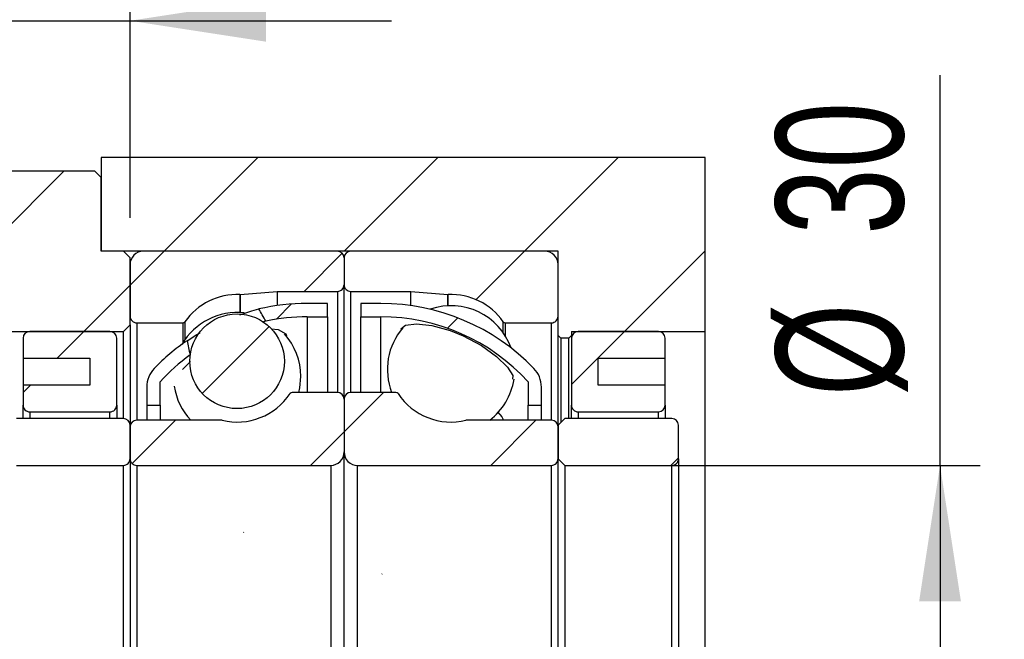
# Model space of a CAD drawing. Header units: millimetres. Extents: x 27 to 275, y 8 to 200.
# Tile 6 of 8: x 227 to 252, y 55 to 70. Entities that reach past the tile are written whole.
import ezdxf

# ---------------------------------------------------------------- set-up
doc = ezdxf.new("R2010")
doc.units = ezdxf.units.MM
doc.layers.add('圖層0', color=7, linetype='Continuous')
doc.styles.add('SLDTEXTSTYLE0', font='TXT', dxfattribs={"width": 0.7})
doc.dimstyles.new('SLDDIMSTYLE3', dxfattribs={"dimtxt": 3.389973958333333, "dimasz": 2.5, "dimexe": 0, "dimexo": 0.0625, "dimgap": 0.8474934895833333, "dimtad": 1, "dimlfac": 3, "dimrnd": 1e-09, "dimzin": 12, "dimdsep": 46, "dimtxsty": 'SLDTEXTSTYLE0', "dimsah": 1, "dimcen": 0.09, "dimadec": 0, "dimazin": 3, "dimtfac": 1, "dimtofl": 0, "dimtmove": 0, "dimatfit": 3, "dimfxl": 0, "dimfrac": 2, "dimtolj": 1, "dimtzin": 12, "dimarcsym": 0})
doc.dimstyles.new('SLDDIMSTYLE5', dxfattribs={"dimtxt": 3.389973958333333, "dimasz": 2.5, "dimexe": 0, "dimexo": 0.0625, "dimgap": 0.8474934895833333, "dimtad": 1, "dimlfac": 3, "dimrnd": 1e-09, "dimzin": 12, "dimdsep": 46, "dimtxsty": 'SLDTEXTSTYLE0', "dimsah": 1, "dimcen": 0.09, "dimadec": 0, "dimazin": 3, "dimtfac": 1, "dimtmove": 0, "dimatfit": 0, "dimfxl": 0, "dimfrac": 2, "dimtolj": 1, "dimtzin": 12, "dimarcsym": 0})
doc.dimstyles.new('SLDDIMSTYLE7', dxfattribs={"dimtxt": 3.389973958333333, "dimasz": 2.5, "dimexe": 0, "dimexo": 0.0625, "dimgap": 0.8474934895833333, "dimtad": 1, "dimlfac": 3, "dimrnd": 1e-09, "dimzin": 12, "dimdsep": 46, "dimtxsty": 'SLDTEXTSTYLE0', "dimsah": 1, "dimcen": 0.09, "dimadec": 0, "dimazin": 3, "dimtol": 1, "dimtp": 0.02, "dimtm": 0.02, "dimtfac": 1, "dimtmove": 0, "dimatfit": 0, "dimfxl": 0, "dimfrac": 2, "dimtolj": 1, "dimarcsym": 0})
pattern_1 = [(45, (0, 0), (-2.245064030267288, 2.245064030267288), [])]

# ---------------------------------------------------------------- blocks, each defined once
blk = doc.blocks.new('_D_15')
at = {"layer": '圖層0', "color": 7}
for p, q in [((220.2972730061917, 58.66205020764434), (220.2972730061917, 31.69615406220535)), ((240.6306063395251, 43.01205020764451), (240.6306063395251, 31.69615406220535)), ((220.2972730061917, 32.69615406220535), (240.6306063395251, 32.69615406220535))]:
    blk.add_line(p, q, dxfattribs=at)
for points in [[(220.2972730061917, 32.69615406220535), (223.6872469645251, 32.17461960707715), (223.6872469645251, 33.21768851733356)], [(240.6306063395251, 32.69615406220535), (237.2406323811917, 33.21768851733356), (237.2406323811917, 32.17461960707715)]]:
    blk.add_solid(points, dxfattribs=at)
at = {"layer": '圖層0', "color": 7, "char_height": 3.175, "attachment_point": 1, "style": 'SLDTEXTSTYLE0'}
for s, insert in [('(', (227.8238075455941, 36.78894419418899)), (')', (233.1272332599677, 36.78894419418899)), ('61', (229.1526038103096, 36.78894419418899))]:
    blk.add_mtext(s, dxfattribs=dict(at, insert=insert))
blk = doc.blocks.new('_D_16')
at = {"layer": '圖層0', "color": 7}
for p, q in [((226.9639396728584, 61.41205020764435), (226.9639396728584, 71.41792611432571)), ((229.9639396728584, 65.51205020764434), (229.9639396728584, 71.41792611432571)), ((226.9639396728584, 70.41792611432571), (220.4447589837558, 70.41792611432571)), ((226.9639396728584, 70.41792611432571), (229.9639396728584, 70.41792611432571)), ((229.9639396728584, 70.41792611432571), (236.483120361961, 70.41792611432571))]:
    blk.add_line(p, q, dxfattribs=at)
for points in [[(226.9639396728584, 70.41792611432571), (223.5739657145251, 70.93946056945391), (223.5739657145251, 69.8963916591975)], [(229.9639396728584, 70.41792611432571), (233.3539136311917, 69.8963916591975), (233.3539136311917, 70.93946056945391)]]:
    blk.add_solid(points, dxfattribs=at)
at = {"layer": '圖層0', "color": 7, "insert": (227.5101251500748, 74.51071624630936), "char_height": 3.175, "attachment_point": 1, "style": 'SLDTEXTSTYLE0'}
blk.add_mtext('9', dxfattribs=at)
blk = doc.blocks.new('_D_17')
at = {"layer": '圖層0', "color": 7}
for p, q in [((250.1476223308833, 59.34538354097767), (250.1476223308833, 69.06326649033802)), ((241.4639396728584, 59.34538354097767), (251.1476223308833, 59.34538354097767)), ((250.1476223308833, 59.34538354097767), (250.1476223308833, 49.34538354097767)), ((241.4639396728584, 49.34538354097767), (251.1476223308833, 49.34538354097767))]:
    blk.add_line(p, q, dxfattribs=at)
for points in [[(250.1476223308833, 59.34538354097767), (249.6260878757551, 55.95540958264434), (250.6691567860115, 55.95540958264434)], [(250.1476223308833, 49.34538354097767), (250.6691567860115, 52.73535749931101), (249.6260878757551, 52.73535749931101)]]:
    blk.add_solid(points, dxfattribs=at)
at = {"layer": '圖層0', "color": 7, "char_height": 3.175, "attachment_point": 1, "rotation": 90.00000000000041, "style": 'SLDTEXTSTYLE0'}
for s, insert in [('30', (246.054831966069, 65.08863645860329)), ('%%c', (246.054831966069, 61.06696998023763))]:
    blk.add_mtext(s, dxfattribs=dict(at, insert=insert))
blk = doc.blocks.new('_D_18')
at = {"layer": '圖層0', "color": 7}
for p, q in [((256.3259427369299, 54.34538354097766), (256.3259427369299, 60.86456423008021)), ((251.2068418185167, 54.34538354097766), (257.3259427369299, 54.34538354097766)), ((256.3259427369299, 54.34538354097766), (256.3259427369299, 37.34538354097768)), ((245.2972730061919, 37.34538354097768), (257.3259427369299, 37.34538354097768)), ((256.3259427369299, 37.34538354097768), (256.3259427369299, 30.82620285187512))]:
    blk.add_line(p, q, dxfattribs=at)
for points in [[(256.3259427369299, 54.34538354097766), (256.8474771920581, 57.73535749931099), (255.8044082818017, 57.73535749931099)], [(256.3259427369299, 37.34538354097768), (255.8044082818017, 33.95540958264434), (256.8474771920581, 33.95540958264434)]]:
    blk.add_solid(points, dxfattribs=at)
at = {"layer": '圖層0', "color": 7, "char_height": 3.175, "attachment_point": 1, "rotation": 90.00000000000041, "style": 'SLDTEXTSTYLE0'}
for s, insert in [('±0.02', (252.2331526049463, 43.74224158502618)), ('51', (252.2331526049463, 38.77542451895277))]:
    blk.add_mtext(s, dxfattribs=dict(at, insert=insert))

msp = doc.modelspace()

# ---------------------------------------------------------------- hatches: boundary and pattern name
at = {"layer": '圖層0', "linetype": 'Continuous', "lineweight": 18}
h = msp.add_hatch(dxfattribs=at)
h.set_pattern_fill('ANSI31', color=256, style=0)
h.set_pattern_definition(pattern_1)
h.paths.add_polyline_path([(240.6972730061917, 62.51205020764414), (240.8972730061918, 62.51205020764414), (240.9639396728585, 62.5787168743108), (240.9639396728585, 62.67871687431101), (244.2972730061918, 62.67871687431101), (244.2972730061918, 67.01205020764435), (229.2472730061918, 67.01205020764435), (229.2472730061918, 64.67871687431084), (240.6306063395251, 64.67871687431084), (240.6306063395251, 62.5787168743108)], flags=0)
h = msp.add_hatch(dxfattribs=at)
h.set_pattern_fill('ANSI31', color=256, style=0)
h.set_pattern_definition(pattern_1)
h.paths.add_polyline_path([(224.7472730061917, 66.67871687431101), (224.5806063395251, 66.51205020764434), (224.5806063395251, 62.84538354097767), (224.7472730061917, 62.67871687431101), (229.7972730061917, 62.67871687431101), (229.9639396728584, 62.84538354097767), (229.9639396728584, 64.51205020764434), (229.7972730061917, 64.67871687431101), (229.2472730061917, 64.67871687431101), (229.2472730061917, 66.51205020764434), (229.0806063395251, 66.67871687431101)], flags=0)
h = msp.add_hatch(dxfattribs=at)
h.set_pattern_fill('ANSI31', color=256, style=0)
h.set_pattern_definition(pattern_1)
edge = h.paths.add_edge_path(flags=0)
edge.add_line((235.2972730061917, 63.84538354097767), (235.2972730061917, 64.51205020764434))
edge.add_arc((235.1306063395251, 64.51205020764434), 0.1666666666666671, 0, 90)
edge.add_line((235.1306063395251, 64.67871687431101), (230.2972730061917, 64.67871687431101))
edge.add_arc((230.2972730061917, 64.34538354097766), 0.3333333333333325, 90, 180)
edge.add_line((229.9639396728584, 64.34538354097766), (229.9639396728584, 63.06205020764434))
edge.add_arc((230.1306063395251, 63.06205020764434), 0.1666666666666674, 180, 270.0000000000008)
edge.add_line((230.1306063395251, 62.89538354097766), (231.2764396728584, 62.89538354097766))
edge.add_arc((231.2764396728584, 62.96205020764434), 0.06666666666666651, 270.0000000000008, 324.9488632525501)
edge.add_arc((232.6306063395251, 62.01205020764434), 1.5875, 87.45248435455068, 144.9488632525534, ccw=False)
edge.add_arc((232.7041305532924, 63.66458206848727), 0.06666666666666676, 267.4524843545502, 275.0000000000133)
edge.add_line((232.7099409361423, 63.59816908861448), (233.6306063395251, 63.67871687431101))
edge.add_line((233.6306063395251, 63.67871687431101), (235.1306063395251, 63.67871687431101))
edge.add_arc((235.1306063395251, 63.84538354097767), 0.1666666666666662, 270.0000000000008, 360.0000000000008)
h = msp.add_hatch(dxfattribs=at)
h.set_pattern_fill('ANSI31', color=256, style=0)
h.set_pattern_definition(pattern_1)
edge = h.paths.add_edge_path(flags=0)
edge.add_line((240.2972730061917, 64.67871687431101), (235.4639396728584, 64.67871687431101))
edge.add_arc((235.4639396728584, 64.51205020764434), 0.1666666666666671, 90, 180)
edge.add_line((235.2972730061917, 64.51205020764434), (235.2972730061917, 63.84538354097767))
edge.add_arc((235.4639396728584, 63.84538354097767), 0.1666666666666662, 180, 270.0000000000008)
edge.add_line((235.4639396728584, 63.67871687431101), (236.9639396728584, 63.67871687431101))
edge.add_line((236.9639396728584, 63.67871687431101), (237.8846050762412, 63.59816908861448))
edge.add_arc((237.8904154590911, 63.66458206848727), 0.06666666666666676, 264.9999999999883, 272.547515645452)
edge.add_arc((237.9639396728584, 62.01205020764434), 1.5875, 35.051136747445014, 92.5475156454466, ccw=False)
edge.add_arc((239.3181063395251, 62.96205020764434), 0.06666666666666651, 215.0511367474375, 270.0000000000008)
edge.add_line((239.3181063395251, 62.89538354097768), (240.4639396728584, 62.89538354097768))
edge.add_arc((240.4639396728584, 63.06205020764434), 0.1666666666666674, 270.0000000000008, 360.0000000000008)
edge.add_line((240.6306063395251, 63.06205020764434), (240.6306063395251, 64.34538354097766))
edge.add_arc((240.2972730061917, 64.34538354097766), 0.3333333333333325, 0, 90)
h = msp.add_hatch(dxfattribs=at)
h.set_pattern_fill('ANSI31', color=256, style=0)
h.set_pattern_definition(pattern_1)
edge = h.paths.add_edge_path(flags=0)
edge.add_arc((234.3806063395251, 58.07897460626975), 4.966408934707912, 89.9999999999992, 102.02351142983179, ccw=False)
edge.add_line((234.3806063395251, 63.04538354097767), (234.8806063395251, 63.04538354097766))
edge.add_line((234.8806063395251, 63.04538354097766), (234.8806063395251, 63.378716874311))
edge.add_line((234.8806063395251, 63.378716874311), (234.3806063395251, 63.37871687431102))
edge.add_arc((234.3806063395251, 58.07897460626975), 5.299742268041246, 90, 103.1430444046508)
edge.add_ellipse((235.4970555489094, 54.34538354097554), major_axis=(-4.167930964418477, 11.03985226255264), ratio=0.1299388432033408, start_angle=318.2010293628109, end_angle=320.773309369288, ccw=False)
h = msp.add_hatch(dxfattribs=at)
h.set_pattern_fill('ANSI31', color=256, style=0)
h.set_pattern_definition(pattern_1)
edge = h.paths.add_edge_path(flags=0)
edge.add_line((235.7139396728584, 63.378716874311), (235.7139396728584, 63.04538354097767))
edge.add_line((235.7139396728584, 63.04538354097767), (236.2139396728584, 63.04538354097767))
edge.add_arc((236.2139396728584, 58.07897460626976), 4.966408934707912, 42.413763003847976, 89.9999999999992, ccw=False)
edge.add_line((239.8806063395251, 61.42871687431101), (239.8806063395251, 60.84538354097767))
edge.add_line((239.8806063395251, 60.84538354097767), (240.2139396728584, 60.84538354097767))
edge.add_line((240.2139396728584, 60.84538354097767), (240.2139396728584, 61.29678106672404))
edge.add_arc((239.5472730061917, 61.29678106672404), 0.6666666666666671, 0, 43.98971531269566)
edge.add_arc((236.2139396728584, 58.07897460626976), 5.299742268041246, 43.98971531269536, 90)
edge.add_line((236.2139396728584, 63.37871687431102), (235.7139396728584, 63.378716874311))
h = msp.add_hatch(dxfattribs=at)
h.set_pattern_fill('ANSI31', color=256, style=0)
h.set_pattern_definition(pattern_1)
edge = h.paths.add_edge_path(flags=0)
edge.add_arc((232.6306063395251, 61.93792191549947), 1.178565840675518, 0, 360)
h = msp.add_hatch(dxfattribs=at)
h.set_pattern_fill('ANSI31', color=256, style=0)
h.set_pattern_definition(pattern_1)
edge = h.paths.add_edge_path(flags=0)
edge.add_line((228.9639396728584, 62.01205020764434), (228.9639396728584, 61.34538354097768))
edge.add_line((228.9639396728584, 61.34538354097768), (227.2972730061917, 61.34538354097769))
edge.add_line((227.2972730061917, 61.34538354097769), (227.2972730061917, 60.84538354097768))
edge.add_arc((227.4639396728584, 60.84538354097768), 0.1666666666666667, 180, 270.0000000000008)
edge.add_line((227.4639396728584, 60.67871687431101), (229.4639396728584, 60.67871687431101))
edge.add_arc((229.4639396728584, 60.84538354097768), 0.1666666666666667, 270.0000000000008, 360.0000000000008)
edge.add_line((229.6306063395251, 60.84538354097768), (229.6306063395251, 62.51205020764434))
edge.add_arc((229.4639396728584, 62.51205020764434), 0.1666666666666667, 0, 90)
edge.add_line((229.4639396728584, 62.67871687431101), (227.4639396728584, 62.67871687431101))
edge.add_arc((227.4639396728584, 62.51205020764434), 0.1666666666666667, 90, 180)
edge.add_line((227.2972730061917, 62.51205020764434), (227.2972730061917, 62.01205020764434))
edge.add_line((227.2972730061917, 62.01205020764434), (228.9639396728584, 62.01205020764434))
h = msp.add_hatch(dxfattribs=at)
h.set_pattern_fill('ANSI31', color=256, style=0)
h.set_pattern_definition(pattern_1)
edge = h.paths.add_edge_path(flags=0)
edge.add_line((243.2972730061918, 60.84538354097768), (243.2972730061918, 61.34538354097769))
edge.add_line((243.2972730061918, 61.34538354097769), (241.6306063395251, 61.34538354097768))
edge.add_line((241.6306063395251, 61.34538354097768), (241.6306063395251, 62.01205020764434))
edge.add_line((241.6306063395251, 62.01205020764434), (243.2972730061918, 62.01205020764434))
edge.add_line((243.2972730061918, 62.01205020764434), (243.2972730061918, 62.51205020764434))
edge.add_arc((243.1306063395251, 62.51205020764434), 0.1666666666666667, 0, 90)
edge.add_line((243.1306063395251, 62.67871687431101), (241.1306063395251, 62.67871687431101))
edge.add_arc((241.1306063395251, 62.51205020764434), 0.1666666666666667, 90, 180)
edge.add_line((240.9639396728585, 62.51205020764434), (240.9639396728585, 60.84538354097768))
edge.add_arc((241.1306063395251, 60.84538354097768), 0.1666666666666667, 180, 270.0000000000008)
edge.add_line((241.1306063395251, 60.67871687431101), (243.1306063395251, 60.67871687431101))
edge.add_arc((243.1306063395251, 60.84538354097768), 0.1666666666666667, 270.0000000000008, 360.0000000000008)
h = msp.add_hatch(dxfattribs=at)
h.set_pattern_fill('ANSI31', color=256, style=0)
h.set_pattern_definition(pattern_1)
edge = h.paths.add_edge_path(flags=0)
edge.add_ellipse((235.4970555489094, 54.34538354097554), major_axis=(-4.167930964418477, 11.03985226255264), ratio=0.1299388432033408, start_angle=40.03564068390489, end_angle=42.66729961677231, ccw=False)
edge.add_arc((234.3806063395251, 58.07897460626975), 5.299742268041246, 124.4431226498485, 136.0102846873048)
edge.add_arc((231.0472730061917, 61.29678106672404), 0.6666666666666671, 136.010284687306, 180)
edge.add_line((230.3806063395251, 61.29678106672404), (230.3806063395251, 60.84538354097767))
edge.add_line((230.3806063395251, 60.84538354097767), (230.7139396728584, 60.84538354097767))
edge.add_line((230.7139396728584, 60.84538354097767), (230.7139396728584, 61.42871687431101))
edge.add_arc((234.3806063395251, 58.07897460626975), 4.966408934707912, 126.01821028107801, 137.5862369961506, ccw=False)
h = msp.add_hatch(dxfattribs=at)
h.set_pattern_fill('ANSI31', color=256, style=0)
h.set_pattern_definition(pattern_1)
edge = h.paths.add_edge_path(flags=0)
edge.add_line((229.9639396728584, 60.30371687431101), (229.9639396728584, 59.51205020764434))
edge.add_arc((230.1306063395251, 59.51205020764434), 0.1666666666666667, 180, 270.0000000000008)
edge.add_line((230.1306063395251, 59.34538354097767), (234.9639396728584, 59.34538354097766))
edge.add_arc((234.9639396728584, 59.67871687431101), 0.3333333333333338, 270.0000000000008, 360.0000000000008)
edge.add_line((235.2972730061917, 59.67871687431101), (235.2972730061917, 60.99538354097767))
edge.add_arc((235.1306063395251, 60.99538354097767), 0.1666666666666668, 0, 90)
edge.add_line((235.1306063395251, 61.16205020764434), (234.0075557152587, 61.16205020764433))
edge.add_arc((234.0075557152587, 61.09538354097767), 0.06666666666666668, 90, 146.3473863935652)
edge.add_arc((232.6306063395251, 62.01205020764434), 1.5875, 256.4809357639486, 326.3473863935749, ccw=False)
edge.add_arc((232.2439136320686, 60.403716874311), 0.0666666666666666, 76.48093576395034, 90)
edge.add_line((232.2439136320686, 60.47038354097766), (230.1306063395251, 60.47038354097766))
edge.add_arc((230.1306063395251, 60.30371687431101), 0.1666666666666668, 90, 180)
h = msp.add_hatch(dxfattribs=at)
h.set_pattern_fill('ANSI31', color=256, style=0)
h.set_pattern_definition(pattern_1)
edge = h.paths.add_edge_path(flags=0)
edge.add_line((235.6306063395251, 59.34538354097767), (240.4639396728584, 59.34538354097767))
edge.add_arc((240.4639396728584, 59.51205020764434), 0.1666666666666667, 270.0000000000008, 360.0000000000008)
edge.add_line((240.6306063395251, 59.51205020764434), (240.6306063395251, 60.30371687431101))
edge.add_arc((240.4639396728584, 60.30371687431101), 0.1666666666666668, 0, 90)
edge.add_line((240.4639396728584, 60.47038354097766), (238.3506323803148, 60.47038354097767))
edge.add_arc((238.3506323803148, 60.40371687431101), 0.0666666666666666, 90, 103.5190642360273)
edge.add_arc((237.9639396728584, 62.01205020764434), 1.5875, 213.6526136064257, 283.5190642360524, ccw=False)
edge.add_arc((236.5869902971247, 61.09538354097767), 0.06666666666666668, 33.65261360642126, 90)
edge.add_line((236.5869902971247, 61.16205020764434), (235.4639396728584, 61.16205020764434))
edge.add_arc((235.4639396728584, 60.99538354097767), 0.1666666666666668, 90, 180)
edge.add_line((235.2972730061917, 60.99538354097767), (235.2972730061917, 59.67871687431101))
edge.add_arc((235.6306063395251, 59.67871687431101), 0.3333333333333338, 180, 270.0000000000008)
h = msp.add_hatch(dxfattribs=at)
h.set_pattern_fill('ANSI31', color=256, style=0)
h.set_pattern_definition(pattern_1)
edge = h.paths.add_edge_path(flags=0)
edge.add_line((226.9639396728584, 59.51205020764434), (227.1306063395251, 59.34538354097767))
edge.add_line((227.1306063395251, 59.34538354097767), (229.7972730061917, 59.34538354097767))
edge.add_arc((229.7972730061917, 59.51205020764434), 0.1666666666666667, 270.0000000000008, 360.0000000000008)
edge.add_line((229.9639396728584, 59.51205020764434), (229.9639396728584, 60.34538354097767))
edge.add_arc((229.7972730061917, 60.34538354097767), 0.1666666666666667, 0, 90)
edge.add_line((229.7972730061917, 60.51205020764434), (227.1306063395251, 60.51205020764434))
edge.add_line((227.1306063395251, 60.51205020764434), (226.9639396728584, 60.34538354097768))
edge.add_line((226.9639396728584, 60.34538354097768), (226.9639396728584, 59.51205020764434))
h = msp.add_hatch(dxfattribs=at)
h.set_pattern_fill('ANSI31', color=256, style=0)
h.set_pattern_definition(pattern_1)
edge = h.paths.add_edge_path(flags=0)
edge.add_line((240.6306063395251, 59.51205020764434), (240.7972730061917, 59.34538354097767))
edge.add_line((240.7972730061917, 59.34538354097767), (243.4639396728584, 59.34538354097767))
edge.add_arc((243.4639396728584, 59.51205020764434), 0.1666666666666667, 270.0000000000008, 360.0000000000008)
edge.add_line((243.6306063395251, 59.51205020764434), (243.6306063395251, 60.34538354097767))
edge.add_arc((243.4639396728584, 60.34538354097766), 0.1666666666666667, 2.442665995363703e-12, 90)
edge.add_line((243.4639396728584, 60.51205020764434), (240.7972730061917, 60.51205020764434))
edge.add_line((240.7972730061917, 60.51205020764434), (240.6306063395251, 60.34538354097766))
edge.add_line((240.6306063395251, 60.34538354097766), (240.6306063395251, 59.51205020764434))

# ---------------------------------------------------------------- linework, layer by layer
at = {"color": 7, "linetype": 'Continuous', "lineweight": 25}
for p, q in [((229.2472721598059, 67.01204980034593), (229.2472721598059, 64.67871670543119)), ((244.2972736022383, 67.01204980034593), (229.2472721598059, 67.01204980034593)), ((244.2972736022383, 62.67871699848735), (244.2972736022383, 67.01204980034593)), ((224.7472729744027, 66.67871703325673), (229.0806051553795, 66.67871703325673)), ((229.0806051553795, 66.67871703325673), (229.2472721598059, 66.5120500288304)), ((229.2472721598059, 64.67871670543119), (229.2472721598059, 66.5120500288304)), ((240.630604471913, 64.67871670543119), (229.2472721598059, 64.67871670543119)), ((229.7972715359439, 64.67871670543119), (229.2472721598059, 64.67871670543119)), ((229.7972715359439, 64.67871670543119), (229.9639410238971, 64.51205032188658)), ((235.1306057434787, 64.67871670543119), (230.2972750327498, 64.67871670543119)), ((240.297275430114, 64.67871670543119), (235.4639397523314, 64.67871670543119)), ((240.630604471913, 62.57871716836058), (240.630604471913, 64.67871670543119)), ((229.9639410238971, 62.84538338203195), (229.9639410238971, 64.51205032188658)), ((229.9639410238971, 64.34538331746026), (229.9639410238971, 63.0620499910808)), ((235.2972752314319, 64.51205032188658), (235.2972752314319, 63.84538354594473)), ((240.630604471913, 63.0620499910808), (240.630604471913, 64.34538331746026)), ((235.297275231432, 60.99538373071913), (235.2972752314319, 63.84538354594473)), ((232.7099419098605, 63.59816893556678), (233.6306051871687, 63.67871716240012)), ((233.6306051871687, 63.67871716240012), (235.1306057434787, 63.67871716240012)), ((233.6306051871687, 63.67871716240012), (233.6306051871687, 63.32537958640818)), ((235.4639397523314, 63.67871716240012), (236.9639403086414, 63.67871716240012)), ((236.9639403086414, 63.67871716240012), (237.8846035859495, 63.59816893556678)), ((236.9639403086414, 63.32537958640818), (236.9639403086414, 63.67871716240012)), ((234.8806039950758, 63.37871705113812), (234.3806054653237, 63.37871705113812)), ((234.8806039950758, 63.0453836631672), (234.8806039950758, 63.37871705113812)), ((236.2139400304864, 63.37871705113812), (235.7139415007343, 63.37871705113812)), ((235.7139415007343, 63.37871705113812), (235.7139415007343, 63.0453836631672)), ((229.9639410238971, 62.84538338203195), (229.7972715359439, 62.67871699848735)), ((229.9639410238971, 62.84538338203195), (229.9639410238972, 60.34538328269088)), ((230.1306055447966, 62.89538360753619), (231.2764402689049, 62.89538360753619)), ((233.3460377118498, 62.93643133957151), (233.2522299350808, 62.91136882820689)), ((234.3806054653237, 63.0453836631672), (234.8806039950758, 63.0453836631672)), ((234.8806039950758, 63.0453836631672), (234.8806039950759, 61.16205011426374)), ((235.7139415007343, 63.0453836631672), (236.2139400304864, 63.0453836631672)), ((235.7139415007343, 61.16205011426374), (235.7139415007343, 63.0453836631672)), ((239.3181052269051, 62.89538360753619), (240.4639399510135, 62.89538360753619)), ((224.7472729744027, 62.67871699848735), (229.7972715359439, 62.67871699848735)), ((229.4639375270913, 62.67871699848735), (227.4639384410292, 62.67871699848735)), ((229.797271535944, 60.51205028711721), (229.7972715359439, 62.67871699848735)), ((240.6972722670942, 62.51204999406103), (240.630604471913, 62.57871716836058)), ((240.630604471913, 60.34538328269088), (240.630604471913, 62.57871716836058)), ((240.9639384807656, 62.57871716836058), (240.8972706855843, 62.51204999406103)), ((240.9639384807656, 62.67871699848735), (244.2972736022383, 62.67871699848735)), ((240.9639384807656, 62.67871699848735), (240.9639384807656, 62.57871716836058)), ((240.9639384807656, 62.57871716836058), (240.9639384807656, 62.51204999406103)), ((243.1306070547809, 62.67871699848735), (241.1306079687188, 62.67871699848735)), ((244.2972736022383, 46.012050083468), (244.2972736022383, 62.67871699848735)), ((227.2972739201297, 62.51204999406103), (227.2972739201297, 62.0120502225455)), ((229.6306070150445, 60.84538367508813), (229.6306070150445, 62.51204999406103)), ((240.8972706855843, 62.51204999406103), (240.6972722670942, 62.51204999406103)), ((240.6972722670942, 62.51204999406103), (240.6972722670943, 60.41205045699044)), ((240.8972706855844, 60.51205028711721), (240.8972706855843, 62.51204999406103)), ((240.9639384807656, 62.51204999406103), (240.9639384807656, 60.84538367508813)), ((243.2972715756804, 62.0120502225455), (243.2972715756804, 62.51204999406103)), ((227.2972739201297, 62.0120502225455), (228.9639389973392, 62.0120502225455)), ((227.2972739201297, 62.0120502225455), (227.2972739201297, 61.34538344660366)), ((228.9639389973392, 62.0120502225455), (228.9639389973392, 61.34538344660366)), ((231.2688903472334, 61.73251188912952), (231.4692612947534, 61.93097548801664)), ((241.6306064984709, 62.0120502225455), (243.2972715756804, 62.0120502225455)), ((241.6306064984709, 61.34538344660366), (241.6306064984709, 62.0120502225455)), ((243.2972715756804, 61.34538344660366), (243.2972715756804, 62.0120502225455)), ((227.2972739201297, 61.34538344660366), (227.2972739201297, 60.84538367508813)), ((228.9639389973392, 61.34538344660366), (227.2972739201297, 61.34538344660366)), ((230.7139413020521, 60.84538367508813), (230.7139413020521, 61.42871694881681)), ((239.8806041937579, 61.42871694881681), (239.8806041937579, 60.84538367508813)), ((243.2972715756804, 61.34538344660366), (241.6306064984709, 61.34538344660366)), ((243.2972715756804, 60.84538367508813), (243.2972715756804, 61.34538344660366)), ((230.3806072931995, 61.29678082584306), (230.3806072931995, 60.84538367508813)), ((235.1306057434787, 61.16205011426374), (234.0075548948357, 61.16205011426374)), ((236.5869906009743, 61.16205011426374), (235.4639397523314, 61.16205011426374)), ((240.2139382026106, 60.84538367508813), (240.2139382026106, 61.29678082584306)), ((235.2972752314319, 60.99538373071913), (235.2972752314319, 59.67871712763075)), ((227.2972739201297, 60.51205028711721), (227.2972739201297, 60.84538367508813)), ((227.4639384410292, 60.67871667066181), (229.4639375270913, 60.67871667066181)), ((229.6306070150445, 60.84538367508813), (229.6306070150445, 60.51205028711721)), ((230.3806072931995, 60.84538367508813), (230.7139413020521, 60.84538367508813)), ((230.3806072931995, 60.84538367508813), (230.3806072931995, 60.47038353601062)), ((230.7139413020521, 60.84538367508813), (230.7139413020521, 60.47038353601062)), ((239.8806041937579, 60.84538367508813), (240.2139382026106, 60.84538367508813)), ((239.880604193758, 60.47038353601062), (239.8806041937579, 60.84538367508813)), ((240.2139382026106, 60.47038353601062), (240.2139382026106, 60.84538367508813)), ((240.9639384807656, 60.51205028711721), (240.9639384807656, 60.84538367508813)), ((241.1306079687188, 60.67871667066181), (243.1306070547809, 60.67871667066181)), ((243.2972715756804, 60.84538367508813), (243.2972715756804, 60.51205028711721)), ((229.7972715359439, 60.51205028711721), (227.1306069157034, 60.51205028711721)), ((232.2439130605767, 60.47038353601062), (230.1306055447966, 60.47038353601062)), ((240.4639399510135, 60.47038353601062), (238.3506324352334, 60.47038353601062)), ((240.630604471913, 60.34538328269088), (240.7972739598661, 60.51205028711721)), ((243.4639410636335, 60.51205028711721), (240.7972739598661, 60.51205028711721)), ((229.9639410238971, 59.51205012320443), (229.9639410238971, 60.34538328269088)), ((229.9639410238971, 60.30371715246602), (229.9639410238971, 59.51205012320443)), ((240.630604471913, 60.34538328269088), (240.630604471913, 59.51205012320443)), ((240.630604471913, 59.51205012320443), (240.630604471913, 60.30371715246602)), ((243.630605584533, 59.51205012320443), (243.630605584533, 60.34538328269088)), ((235.2972752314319, 49.0120499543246), (235.2972752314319, 59.67871712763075)), ((229.9639410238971, 59.51205012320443), (229.9639410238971, 49.17871695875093)), ((240.630604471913, 49.17871695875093), (240.630604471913, 59.51205012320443)), ((240.7972739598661, 59.34538342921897), (240.630604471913, 59.51205012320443)), ((243.630605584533, 59.51205012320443), (243.630605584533, 49.17871695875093)), ((227.1306069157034, 59.34538342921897), (229.7972715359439, 59.34538342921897)), ((229.7972715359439, 49.34538365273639), (229.7972715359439, 59.34538342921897)), ((230.1306055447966, 59.34538342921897), (234.9639412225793, 59.34538342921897)), ((230.1306055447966, 59.34538342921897), (230.1306055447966, 49.34538365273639)), ((234.9639412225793, 59.34538342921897), (234.9639412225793, 49.34538365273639)), ((235.6306042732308, 59.34538342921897), (240.4639399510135, 59.34538342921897)), ((235.6306042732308, 49.34538365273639), (235.6306042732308, 59.34538342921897)), ((240.4639399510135, 49.34538365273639), (240.4639399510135, 59.34538342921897)), ((240.7972739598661, 59.34538342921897), (243.4639410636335, 59.34538342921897)), ((240.7972739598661, 59.34538342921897), (240.7972739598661, 49.34538365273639)), ((243.4639410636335, 49.34538365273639), (243.4639410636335, 59.34538342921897))]:
    msp.add_line(p, q, dxfattribs=at)
at = {"color": 8, "linetype": 'Continuous', "lineweight": 25}
for p, q in [((232.7011651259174, 63.59798142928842), (232.7011651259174, 63.14843015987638)), ((232.7099419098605, 63.59816893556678), (232.7099419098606, 63.14801541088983)), ((235.1306057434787, 63.67871716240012), (235.1306057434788, 61.16205011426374)), ((235.4639397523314, 61.16205011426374), (235.4639397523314, 63.67871716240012)), ((237.8846035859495, 63.31911178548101), (237.8846035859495, 63.59816893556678)), ((237.8933803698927, 63.31952653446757), (237.8933803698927, 63.59798142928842)), ((230.1306055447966, 62.89538360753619), (230.1306055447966, 60.47038353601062)), ((231.2764402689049, 62.89538360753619), (231.276440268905, 62.3909848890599)), ((231.3310132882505, 62.92376286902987), (231.3310132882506, 62.47421159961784)), ((234.3806054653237, 63.0453836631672), (234.3806054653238, 61.16205011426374)), ((236.2139400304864, 61.16205011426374), (236.2139400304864, 63.0453836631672)), ((239.2635322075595, 62.64530859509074), (239.2635322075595, 62.92376286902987)), ((239.3181052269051, 62.56208126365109), (239.3181052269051, 62.89538360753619)), ((240.4639399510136, 60.47038353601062), (240.4639399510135, 62.89538360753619)), ((227.4639384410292, 60.67871667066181), (227.4639384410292, 60.51205028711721)), ((229.4639375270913, 60.51205028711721), (229.4639375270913, 60.67871667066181)), ((241.1306079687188, 60.67871667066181), (241.1306079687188, 60.51205028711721)), ((243.1306070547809, 60.51205028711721), (243.1306070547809, 60.67871667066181))]:
    msp.add_line(p, q, dxfattribs=at)
at = {"color": 7, "linetype": 'Continuous', "lineweight": 25, "flags": 128}
for points in [[(232.7011651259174, 63.09654990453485), (232.9995857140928, 63.19473117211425), (233.175533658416, 63.23989224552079)], [(236.715388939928, 62.74220091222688), (236.8292189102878, 62.83613783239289), (237.099789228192, 62.87061849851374), (237.4880091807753, 62.82714125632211), (237.9448390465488, 62.70117553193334), (238.2667239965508, 62.57204827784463)], [(231.3831375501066, 62.44960854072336), (231.631281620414, 62.60774338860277), (231.7103720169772, 62.64996272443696)], [(233.4791895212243, 62.74275722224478), (233.6549934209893, 62.72773250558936), (233.8495926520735, 62.62205843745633), (233.8603711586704, 62.56839500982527)], [(238.2667239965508, 62.57204827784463), (238.7188003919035, 62.33130573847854), (239.0985813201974, 62.05966191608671), (239.3705175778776, 61.79424491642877), (239.5050154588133, 61.58017607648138), (239.4954340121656, 61.49149119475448)], [(234.1667688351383, 61.16205011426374), (234.1925925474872, 61.27903975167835), (234.2181083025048, 61.56249895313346)], [(239.1162540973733, 60.67868376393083), (239.2315592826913, 60.55093859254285), (239.2740474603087, 60.47038353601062)]]:
    msp.add_lwpolyline(points, dxfattribs=at)
at = {"color": 7, "linetype": 'Continuous', "lineweight": 25}
msp.add_circle((232.6306063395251, 61.93792191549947), 1.178565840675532, dxfattribs=at)
for centre, radius, start, end in [((230.2972730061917, 64.34538354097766), 0.3333333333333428, 90, 180), ((235.1306063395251, 64.51205020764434), 0.1666666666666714, 3.028905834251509e-10, 90), ((235.4639396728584, 64.51205020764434), 0.1666666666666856, 90, 179.9999999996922), ((240.2972730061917, 64.34538354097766), 0.3333333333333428, 1.221332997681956e-12, 90), ((235.1306063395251, 63.84538354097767), 0.1666666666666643, 270.0000000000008, 2.44266599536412e-12), ((235.4639396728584, 63.84538354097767), 0.1666666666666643, 180, 270.0000000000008), ((232.6306063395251, 62.01205020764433), 1.587500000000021, 87.45248435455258, 144.9488632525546), ((232.7041305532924, 63.66458206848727), 0.06666666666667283, 267.4524843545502, 275.0000000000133), ((237.8904154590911, 63.66458206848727), 0.06666666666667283, 265.0000000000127, 272.5475156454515), ((237.9639396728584, 62.01205020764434), 1.587499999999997, 35.05113674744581, 92.54751564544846), ((234.3806063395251, 58.07897460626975), 5.299742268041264, 90, 103.1430444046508), ((236.2139396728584, 58.07897460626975), 5.299742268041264, 43.98971531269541, 90), ((237.9639396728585, 61.73359560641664), 1.587499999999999, 19.73706268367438, 109.0884667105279), ((230.1306063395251, 63.06205020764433), 0.1666666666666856, 179.9999999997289, 270.0000000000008), ((232.6306063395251, 61.56249876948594), 1.587500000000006, 83.64321507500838, 149.7656904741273), ((240.4639396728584, 63.06205020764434), 0.1666666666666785, 270.0000000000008, 3.419732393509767e-10), ((231.2764396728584, 62.96205020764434), 0.06666666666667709, 270.0000000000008, 324.9488632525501), ((234.3806063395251, 58.07897460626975), 4.966408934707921, 90, 102.0235114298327), ((236.2139396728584, 58.07897460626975), 4.966408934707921, 42.4137630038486, 90), ((239.3181063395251, 62.96205020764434), 0.06666666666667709, 215.0511367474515, 270.0000000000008), ((227.4639396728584, 62.51205020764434), 0.1666666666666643, 90, 179.9999999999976), ((229.4639396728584, 62.51205020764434), 0.1666666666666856, 0, 90), ((232.6306063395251, 61.56249876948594), 1.587500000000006, 0, 41.68479919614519), ((237.9639396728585, 61.73359560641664), 1.587500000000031, 139.248193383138, 201.1019523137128), ((241.1306063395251, 62.51205020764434), 0.1666666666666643, 90, 179.9999999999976), ((243.1306063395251, 62.51205020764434), 0.1666666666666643, 0, 90), ((234.3806063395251, 58.07897460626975), 5.299742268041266, 124.4431226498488, 136.010284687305), ((234.3806063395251, 58.07897460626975), 4.966408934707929, 126.0182102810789, 137.5862369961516), ((231.0472730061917, 61.29678106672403), 0.6666666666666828, 136.0102846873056, 179.999999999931), ((239.5472730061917, 61.29678106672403), 0.6666666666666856, 8.427197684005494e-11, 43.98971531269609), ((237.9639396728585, 61.73359560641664), 1.587499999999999, 307.2762943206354, 351.1113746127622), ((232.6306063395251, 61.56249876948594), 1.587500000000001, 188.9329363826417, 223.467783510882), ((232.6306063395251, 62.01205020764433), 1.587499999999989, 256.4809357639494, 326.3473863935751), ((234.0075557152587, 61.09538354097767), 0.06666666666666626, 90, 146.3473863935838), ((235.1306063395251, 60.99538354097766), 0.1666666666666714, 3.028905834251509e-10, 90), ((235.4639396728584, 60.99538354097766), 0.1666666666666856, 90, 179.9999999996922), ((236.5869902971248, 61.09538354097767), 0.06666666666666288, 33.65261360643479, 90), ((237.9639396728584, 62.01205020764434), 1.587500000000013, 213.6526136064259, 283.5190642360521), ((227.4639396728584, 60.84538354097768), 0.1666666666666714, 179.9999999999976, 270.0000000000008), ((229.4639396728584, 60.84538354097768), 0.1666666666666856, 270.0000000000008, 2.662505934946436e-10), ((241.1306063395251, 60.84538354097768), 0.1666666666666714, 179.9999999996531, 270.0000000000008), ((243.1306063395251, 60.84538354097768), 0.1666666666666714, 270.0000000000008, 0), ((229.7972730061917, 60.34538354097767), 0.1666666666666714, 0, 90), ((230.1306063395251, 60.303716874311), 0.1666666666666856, 90, 179.9999999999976), ((232.2439136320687, 60.403716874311), 0.06666666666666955, 76.48093576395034, 90), ((238.3506323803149, 60.403716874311), 0.06666666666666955, 90, 103.5190642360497), ((240.4639396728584, 60.30371687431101), 0.1666666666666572, 0, 90), ((243.4639396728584, 60.34538354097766), 0.1666666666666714, 2.44266599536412e-12, 90), ((234.9639396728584, 59.67871687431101), 0.3333333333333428, 270.0000000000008, 0), ((235.6306063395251, 59.67871687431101), 0.3333333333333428, 179.9999999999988, 270.0000000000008), ((229.7972730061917, 59.51205020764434), 0.1666666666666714, 270.0000000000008, 2.662505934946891e-10), ((230.1306063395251, 59.51205020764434), 0.1666666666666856, 179.9999999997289, 270.0000000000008), ((240.4639396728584, 59.51205020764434), 0.1666666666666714, 270.0000000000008, 3.419732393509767e-10), ((243.4639396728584, 59.51205020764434), 0.1666666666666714, 270.0000000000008, 3.615145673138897e-10)]:
    msp.add_arc(centre, radius, start, end, dxfattribs=at)
for start_param, end_param in [(5.553655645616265, 5.598550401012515), (0.6987537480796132, 0.7446848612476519)]:
    msp.add_ellipse((235.4970555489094, 54.34538354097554), major_axis=(-4.167930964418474, 11.03985226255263), ratio=0.1299388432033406, start_param=start_param, end_param=end_param, dxfattribs=at)

# ---------------------------------------------------------------- dimensions: what is measured, and where the dimension line sits
at = {"layer": '圖層0', "color": 7}
dim = msp.add_linear_dim(base=(229.9639396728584, 70.41792611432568), p1=(226.9639396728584, 60.41205020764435), p2=(229.9639396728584, 64.51205020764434), dimstyle='SLDDIMSTYLE5', dxfattribs=at)
dim.commit()
dim.dimension.update_dxf_attribs({"geometry": '_D_16', "text_midpoint": (228.5037825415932, 70.41792611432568), "dimtype": 160})
dim = msp.add_linear_dim(base=(250.1476223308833, 49.34538354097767), p1=(240.4639396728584, 59.34538354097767), p2=(240.4639396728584, 49.34538354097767), angle=90.0000000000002, text='%%c<>', dimstyle='SLDDIMSTYLE3', dxfattribs=at)
dim.commit()
dim.dimension.update_dxf_attribs({"geometry": '_D_17', "text_midpoint": (250.1476223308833, 65.06511823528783), "dimtype": 160})
dim = msp.add_linear_dim(base=(256.3259427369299, 37.34538354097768), p1=(250.2068418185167, 54.34538354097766), p2=(244.2972730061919, 37.34538354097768), angle=90.0000000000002, dimstyle='SLDDIMSTYLE7', dxfattribs=at)
dim.commit()
dim.dimension.update_dxf_attribs({"geometry": '_D_18', "text_midpoint": (256.3259427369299, 45.86037811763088), "dimtype": 160})
dim = msp.add_linear_dim(base=(240.6306063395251, 32.69615406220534), p1=(220.2972730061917, 59.66205020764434), p2=(240.6306063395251, 44.01205020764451), text='(<>)', dimstyle='SLDDIMSTYLE5', dxfattribs=at)
dim.commit()
dim.dimension.update_dxf_attribs({"geometry": '_D_15', "text_midpoint": (231.139918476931, 32.69615406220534), "dimtype": 160})

doc.saveas('drawing.dxf')
